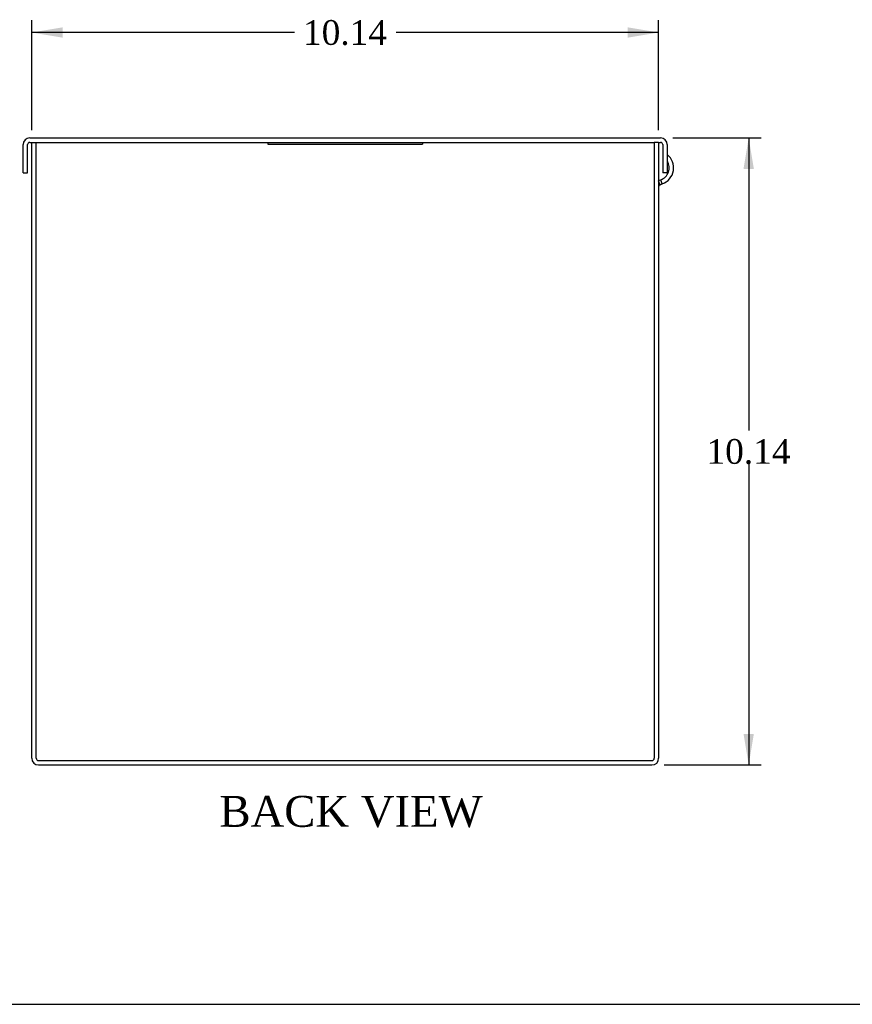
# Model space of a CAD drawing. Header units: inches. Extents: x 0.2 to 89.8, y -0.5 to 59.8.
# Tile 2 of 2: x 58.3 to 71.7, y 0.2 to 16.1. Entities that reach past the tile are written whole.
import ezdxf
from ezdxf.enums import TextEntityAlignment as Align

# ---------------------------------------------------------------- set-up
doc = ezdxf.new("R2010")
doc.units = ezdxf.units.IN
doc.header["$MEASUREMENT"] = 0
for name, color, linetype in [('COM56327-3', 7, 'Continuous'), ('COM56330-3', 7, 'Continuous'), ('Default', 7, 'Continuous'), ('QLB20316', 7, 'Continuous')]:
    doc.layers.add(name, color=color, linetype=linetype)
doc.styles.add('SEACAD_Times_New_Roman', font='times.ttf')
doc.dimstyles.new('HAMMOND_(STH_-_66x44)', dxfattribs={"dimtxt": 0.4, "dimasz": 0.5, "dimexe": 0.2, "dimexo": 0.2, "dimgap": 0.1, "dimtad": 0, "dimtih": 1, "dimtoh": 1, "dimzin": 0, "dimdsep": 46, "dimtxsty": 'SEACAD_Times_New_Roman', "dimblk1": '_SE_FILLED', "dimblk2": '_SE_FILLED', "dimsah": 1, "dimcen": 0.2, "dimadec": 0, "dimazin": 0, "dimtfac": 0.8, "dimtofl": 0, "dimtmove": 0, "dimatfit": 3, "dimfxl": 1, "dimtolj": 1, "dimtzin": 0, "dimarcsym": 0})

# ---------------------------------------------------------------- blocks, each defined once
blk = doc.blocks.new('SE4')
at = {"layer": 'COM56327-3', "color": 7, "linetype": 'Continuous'}
for p, q in [((58.453336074, 4.1406434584), (58.453336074, 14.1046434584)), ((58.453336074, 14.1046434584), (58.52533607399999, 14.1046434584)), ((58.52533607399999, 4.1406434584), (58.52533607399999, 14.1046434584)), ((68.525336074, 14.1046434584), (68.525336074, 4.1406434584)), ((68.597336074, 14.1046434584), (68.525336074, 14.1046434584)), ((68.597336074, 14.1046434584), (68.597336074, 4.1406434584)), ((68.597336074, 13.4877217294), (68.6321524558, 13.5003938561)), ((68.62102334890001, 13.4197223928), (68.597336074, 13.4848026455)), ((68.62102334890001, 13.4197223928), (68.65677790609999, 13.4327359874)), ((68.65677790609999, 13.4327359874), (68.6321524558, 13.5003938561)), ((58.561336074, 4.1046434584), (68.489336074, 4.1046434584)), ((58.561336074, 4.0326434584), (68.489336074, 4.0326434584))]:
    blk.add_line(p, q, dxfattribs=at)
for centre, radius, start, end in [((68.5616962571, 13.6939705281), 0.2780000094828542, 290.0000100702, 50.6232696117), ((68.5616963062, 13.6939705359), 0.2060000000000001, 290, 30.6635362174), ((68.6333361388, 13.3858934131), 0.0360000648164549, 110.0000722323, 179.9999277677), ((58.561336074, 4.1406434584), 0.1080000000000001, 180, 270), ((58.561336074, 4.1406434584), 0.0360000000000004, 180, 270), ((68.489336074, 4.1406434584), 0.108, 270, 0), ((68.489336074, 4.1406434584), 0.036, 270, 0)]:
    blk.add_arc(centre, radius, start, end, dxfattribs=at)
at = {"layer": 'COM56330-3', "color": 7, "linetype": 'Continuous'}
for p, q in [((58.421336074, 14.1766434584), (68.629336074, 14.1766434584)), ((58.313336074, 13.6146434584), (58.313336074, 14.0686434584)), ((58.38533607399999, 13.6146434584), (58.38533607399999, 14.0686434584)), ((58.421336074, 14.1046434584), (58.453336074, 14.1046434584)), ((58.52533607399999, 14.1046434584), (68.525336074, 14.1046434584)), ((68.597336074, 14.1046434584), (68.629336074, 14.1046434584)), ((68.665336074, 14.0686434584), (68.665336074, 13.6146434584)), ((68.737336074, 14.0686434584), (68.737336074, 13.6146434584)), ((58.313336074, 13.6146434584), (58.38533607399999, 13.6146434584)), ((68.737336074, 13.6146434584), (68.665336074, 13.6146434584))]:
    blk.add_line(p, q, dxfattribs=at)
for centre, radius, start, end in [((58.421336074, 14.0686434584), 0.1080000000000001, 90, 180), ((68.629336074, 14.0686434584), 0.1080000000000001, 0, 90), ((58.421336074, 14.0686434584), 0.0359999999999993, 90, 180), ((68.629336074, 14.0686434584), 0.0359999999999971, 0, 90)]:
    blk.add_arc(centre, radius, start, end, dxfattribs=at)
at = {"layer": 'QLB20316', "color": 7, "linetype": 'Continuous'}
for p, q in [((62.27533607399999, 14.1046434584), (62.27533607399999, 14.0746434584)), ((62.27533607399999, 14.0746434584), (62.65033607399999, 14.0746434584)), ((62.65033607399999, 14.0746434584), (64.400336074, 14.0746434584)), ((64.400336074, 14.0746434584), (64.775336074, 14.0746434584)), ((64.775336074, 14.1046434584), (64.775336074, 14.0746434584))]:
    blk.add_line(p, q, dxfattribs=at)
blk = doc.blocks.new('DMBLK1141')
at = {"layer": 'Default', "linetype": 'Continuous', "transparency": 16777216}
for points in [[(58.95333606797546, 15.96563193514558), (58.45333607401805, 15.88229860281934), (58.95333606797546, 15.79896527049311)], [(68.09733608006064, 15.96563193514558), (68.09733608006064, 15.79896527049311), (68.59733607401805, 15.88229860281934)]]:
    blk.add_hatch(color=7, dxfattribs=at).paths.add_polyline_path(points)
at = {"layer": 'Default', "color": 7, "linetype": 'Continuous', "transparency": 16777216}
for p, q in [((58.453336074, 14.3046434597), (58.453336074, 16.0822986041)), ((68.597336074, 14.3046434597), (68.597336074, 16.0822986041)), ((62.7028718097, 15.8822986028), (58.453336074, 15.8822986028)), ((68.597336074, 15.8822986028), (64.3478006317, 15.8822986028))]:
    blk.add_line(p, q, dxfattribs=at)
at = {"layer": 'Default', "color": 7, "linetype": 'Continuous', "transparency": 16777216, "style": 'SEACAD_Times_New_Roman'}
blk.add_text('10.14', height=0.4, dxfattribs=at).set_placement((62.8428718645, 16.0822986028), align=Align.TOP_LEFT)
blk = doc.blocks.new('_SE_FILLED')
at = {"color": 0}
blk.add_line((0, 0), (-1, 0), dxfattribs=at)
blk.add_solid([(0, 0), (-1, -0.1665), (-1, 0.1665), (0, 0)], dxfattribs=at)
blk = doc.blocks.new('DMBLK1142')
at = {"layer": 'Default', "linetype": 'Continuous', "transparency": 16777216}
for points in [[(70.13811727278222, 13.67664346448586), (70.05478394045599, 14.17664345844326), (69.97145060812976, 13.67664346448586)], [(70.13811727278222, 4.532643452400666), (69.97145060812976, 4.532643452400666), (70.05478394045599, 4.032643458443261)]]:
    blk.add_hatch(color=7, dxfattribs=at).paths.add_polyline_path(points)
at = {"layer": 'Default', "color": 7, "linetype": 'Continuous', "transparency": 16777216}
for p, q in [((68.82933607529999, 14.1766434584), (70.2547839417, 14.1766434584)), ((70.0547839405, 14.1766434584), (70.0547839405, 9.4446436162)), ((70.0547839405, 8.9046438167), (70.0547839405, 4.0326434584)), ((68.68933607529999, 4.0326434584), (70.2547839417, 4.0326434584))]:
    blk.add_line(p, q, dxfattribs=at)
at = {"layer": 'Default', "color": 7, "linetype": 'Continuous', "transparency": 16777216, "style": 'SEACAD_Times_New_Roman'}
blk.add_text('10.14', height=0.4, dxfattribs=at).set_placement((69.3723194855, 9.304643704), align=Align.TOP_LEFT)
blk = doc.blocks.new('BORDER')
at = {"layer": 'Default', "color": 7, "linetype": 'Continuous'}
blk.add_line((-41.86, 0), (0, 0), dxfattribs=at)

msp = doc.modelspace()

# ---------------------------------------------------------------- block references
at = {"layer": 'Default', "color": 7, "xscale": 2.14, "yscale": 2.14, "zscale": 2.14}
msp.add_blockref('BORDER', (89.8180341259, 0.1611890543), dxfattribs=at)
at = {"layer": 'Default'}
msp.add_blockref('SE4', (0, 0), dxfattribs=at)

# ---------------------------------------------------------------- texts
at = {"layer": 'Default', "color": 7, "linetype": 'Continuous', "style": 'SEACAD_Times_New_Roman'}
msp.add_text('BACK VIEW', height=0.5, dxfattribs=at).set_placement((61.49120811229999, 3.5326434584), align=Align.TOP_LEFT)

# ---------------------------------------------------------------- dimensions: what is measured, and where the dimension line sits
at = {"layer": 'Default', "color": 7, "linetype": 'Continuous'}
dim = msp.add_linear_dim(base=(58.453336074, 15.8822986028), p1=(68.597336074, 14.1046434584), p2=(58.453336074, 14.1046434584), text='\\A1;<>', dimstyle='HAMMOND_(STH_-_66x44)', dxfattribs=at)
dim.commit()
dim.dimension.update_dxf_attribs({"geometry": 'DMBLK1141', "text_midpoint": (63.5253363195, 15.8822986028), "dimtype": 160})
dim = msp.add_linear_dim(base=(70.0547839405, 4.0326434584), p1=(68.629336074, 14.1766434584), p2=(68.489336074, 4.0326434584), angle=90, text='\\A1;<>', dimstyle='HAMMOND_(STH_-_66x44)', dxfattribs=at)
dim.commit()
dim.dimension.update_dxf_attribs({"geometry": 'DMBLK1142', "text_midpoint": (70.0547839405, 9.104643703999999), "dimtype": 160})

doc.saveas('drawing.dxf')
